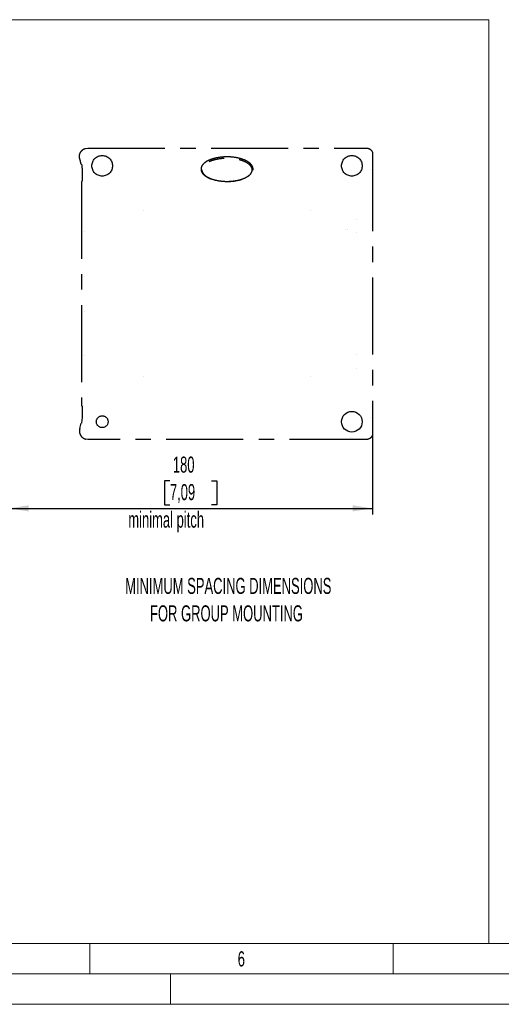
# Model space of a CAD drawing. Header units: millimetres. Extents: x 0 to 1260, y 0 to 891.
# Tile 12 of 56: x 295 to 534, y 0 to 487. Entities that reach past the tile are written whole.
import ezdxf

# ---------------------------------------------------------------- set-up
doc = ezdxf.new("R2010")
doc.units = ezdxf.units.MM
doc.header["$LTSCALE"] = 3
doc.linetypes.add('CENTERX2', pattern=[20.32, 12.7, -2.54, 2.54, -2.54])
doc.layers.add('FORMAT', color=7, linetype='Continuous')
doc.styles.add('SLDTEXTSTYLE0', font='TXT', dxfattribs={"width": 0.605})
doc.styles.add('SLDTEXTSTYLE1', font='TXT', dxfattribs={"width": 0.638186})
doc.dimstyles.new('SLDDIMSTYLE2', dxfattribs={"dimtxt": 7.704956, "dimasz": 9.906, "dimexe": 0, "dimexo": 0.0625, "dimgap": 1.926239, "dimtad": 1, "dimdec": 0, "dimrnd": 1e-09, "dimzin": 12, "dimdsep": 46, "dimtxsty": 'SLDTEXTSTYLE0', "dimsah": 1, "dimcen": 0.09, "dimadec": 0, "dimazin": 3, "dimtfac": 1, "dimtdec": 1, "dimtofl": 0, "dimtmove": 0, "dimatfit": 3, "dimfxl": 1, "dimfrac": 2, "dimtolj": 1, "dimtzin": 12, "dimarcsym": 0})

# ---------------------------------------------------------------- blocks, each defined once
blk = doc.blocks.new('_D_3')
at = {"layer": 'FORMAT'}
for p, q in [((289.89, 282.2), (289.89, 242.14)), ((469.89, 282.2), (469.89, 242.14)), ((369.6, 258.74), (366.95, 258.74)), ((366.95, 258.74), (366.95, 246.91)), ((390.18, 258.74), (392.82, 258.74)), ((392.82, 258.74), (392.82, 246.91)), ((289.89, 245.14), (469.89, 245.14)), ((366.95, 246.91), (369.6, 246.91)), ((392.82, 246.91), (390.18, 246.91))]:
    blk.add_line(p, q, dxfattribs=at)
for points in [[(289.89, 245.14), (299.8, 243.62), (299.8, 246.66)], [(469.89, 245.14), (459.98, 246.66), (459.98, 243.62)]]:
    blk.add_solid(points, dxfattribs=at)
at = {"layer": 'FORMAT', "attachment_point": 1, "style": 'SLDTEXTSTYLE0'}
for s, insert, char_height in [('180', (371.07, 270.73), 7.938), ('7,09', (369.6, 257.14), 7.938), ('minimal pitch', (349.02, 243.54), 7.9375)]:
    blk.add_mtext(s, dxfattribs=dict(at, insert=insert, char_height=char_height))
blk = doc.blocks.new('SW_NOTE_9')
at = {"layer": 'FORMAT', "color": 0, "char_height": 7.9375, "attachment_point": 2, "style": 'SLDTEXTSTYLE0'}
for s, insert in [('MINIMUM SPACING DIMENSIONS', (85.7, 10.23)), ('FOR GROUP MOUNTING', (84.8, -3.35))]:
    blk.add_mtext(s, dxfattribs=dict(at, insert=insert))

msp = doc.modelspace()

# ---------------------------------------------------------------- linework, layer by layer
at = {"color": 7, "linetype": 'Continuous', "lineweight": 25}
for p, q in [((327.930846, 423.079861), (327.931975, 423.080168)), ((327.931975, 423.080168), (329.024841, 423.225587)), ((330.28953, 422.919082), (330.29093, 422.999294)), ((469.063413, 412.510443), (469.063836, 412.511969)), ((356.74535, 392.343309), (356.735545, 392.353114)), ((439.006991, 392.343309), (439.016796, 392.353114)), ((327.189867, 381.861503), (327.189323, 381.861817)), ((327.19169, 381.860451), (327.189867, 381.861503)), ((457.277746, 383.143975), (457.287129, 383.143508)), ((327.189361, 359.877372), (327.188815, 359.87742)), ((327.19169, 359.877169), (327.189361, 359.877372)), ((327.189361, 342.547605), (327.188815, 342.547558)), ((327.19169, 342.547809), (327.189361, 342.547605)), ((327.189323, 320.563161), (327.189867, 320.563475)), ((327.189867, 320.563475), (327.19169, 320.564527)), ((356.74535, 310.081669), (356.735545, 310.071863)), ((439.006991, 310.081669), (439.016796, 310.071863)), ((469.063311, 289.917912), (469.063062, 289.919294)), ((327.930845, 279.345117), (327.931975, 279.34481)), ((459.167876, 280.025967), (459.170747, 280.025348))]:
    msp.add_line(p, q, dxfattribs=at)
at = {"color": 7, "linetype": 'CENTERX2', "lineweight": 25}
for p, q in [((329.024841, 423.225587), (466.891096, 423.225587)), ((469.889269, 420.227415), (469.889269, 282.197563)), ((325.918525, 415.077153), (325.679516, 415.220489)), ((326.15473, 412.42589), (326.15473, 406.98068)), ((325.891229, 406.598322), (325.891229, 295.826656)), ((325.891712, 406.598804), (326.144311, 406.725066)), ((325.891712, 295.826173), (326.15473, 295.694704)), ((326.15473, 295.694704), (326.15473, 289.999088)), ((325.066282, 284.693103), (325.679516, 287.204489)), ((326.15473, 289.999088), (325.928022, 287.353044)), ((329.024841, 279.19939), (327.931975, 279.34481)), ((466.891096, 279.19939), (329.024841, 279.19939))]:
    msp.add_line(p, q, dxfattribs=at)
at = {"color": 7, "linetype": 'Continuous', "lineweight": 18}
for p, q in [((30, 30), (696.36, 30)), ((330, 30), (330, 15)), ((480, 30), (480, 15)), ((15, 15), (1245, 15)), ((369.9, 15), (369.9, 0)), ((0, 0), (1260, 0))]:
    msp.add_line(p, q, dxfattribs=at)
at = {"color": 7, "linetype": 'Continuous', "lineweight": 25, "flags": 128}
msp.add_lwpolyline([(456.241233, 383.143621), (456.238579, 383.143488), (456.231885, 383.143152)], dxfattribs=at)
at = {"color": 7, "linetype": 'CENTERX2', "lineweight": 25}
for centre, radius in [((336.12617, 414.462489), 5.1), ((459.62617, 414.462489), 5.1), ((336.12617, 287.962489), 2.913011)]:
    msp.add_circle(centre, radius, dxfattribs=at)
at = {"color": 7, "linetype": 'Continuous', "lineweight": 25}
msp.add_circle((459.62617, 287.962489), 5.1, dxfattribs=at)
at = {"color": 7, "linetype": 'CENTERX2', "lineweight": 25}
msp.add_ellipse((326.14416, 406.979029), major_axis=(0.000069, 0.254018), ratio=0.0416090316, start_param=3.1624019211, end_param=4.7189015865, dxfattribs=at)
at = {"color": 7, "linetype": 'Continuous', "lineweight": 25}
for centre, major_axis, start_param, end_param in [((461.837045, 388.105436), (0.2, 0.006993), 1.604482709, 1.6405655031), ((461.837045, 381.319542), (0.2, -0.006993), 4.6426198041, 4.6787025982), ((461.837045, 321.105436), (0.2, 0.006993), 1.604482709, 1.6405655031), ((461.837045, 314.319542), (0.2, -0.006993), 4.6426198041, 4.6787025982)]:
    msp.add_ellipse(centre, major_axis=major_axis, ratio=0.0348994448, start_param=start_param, end_param=end_param, dxfattribs=at)
at = {"color": 7, "linetype": 'CENTERX2', "lineweight": 25}
for points, knots in [([(325.066282, 417.731875), (324.96155, 418.194012), (324.750464, 419.125438), (325.042922, 420.530056), (325.758554, 421.774336), (326.770823, 422.667292), (327.587435, 422.957724), (327.930846, 423.079861)], [0, 0, 0, 0, 0.2083340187, 0.4198919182, 0.6173642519, 0.8390894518, 1, 1, 1, 1]), ([(410.755183, 412.799989), (410.703122, 412.387215), (410.599287, 411.563949), (409.711394, 410.250176), (408.294628, 409.115327), (406.465166, 408.203018), (404.130096, 407.410843), (401.18237, 406.836973), (397.604632, 406.648626), (393.966202, 406.905218), (390.748275, 407.632935), (388.107993, 408.718596), (386.350841, 409.922459), (385.275494, 411.313963), (384.902768, 412.630995), (385.123319, 413.885116), (385.864317, 415.155147), (387.137853, 416.263557), (388.783428, 417.171276), (390.908413, 417.986631), (393.624477, 418.621329), (396.968816, 418.930232), (400.407787, 418.842981), (403.770054, 418.30177), (406.398936, 417.45065), (408.255002, 416.475184), (409.476073, 415.548379), (410.406663, 414.405301), (410.739236, 413.420736), (410.753115, 412.880483), (410.755183, 412.799989)], [0, 0, 0, 0, 0.021902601, 0.043684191, 0.0797777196, 0.1111284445, 0.1425518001, 0.197864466, 0.2532559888, 0.3117352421, 0.370086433, 0.4094166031, 0.4489704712, 0.4734515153, 0.4981473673, 0.5193291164, 0.5396510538, 0.5734414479, 0.6022239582, 0.6310735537, 0.6827485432, 0.7345113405, 0.789837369, 0.8451081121, 0.8956998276, 0.9213435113, 0.9468980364, 0.9712012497, 0.9957092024, 1, 1, 1, 1]), ([(466.891096, 423.225587), (467.231157, 423.191324), (467.911146, 423.12281), (468.819492, 422.604137), (469.487261, 421.837633), (469.83697, 420.99896), (469.874183, 420.449972), (469.889269, 420.227415)], [0, 0, 0, 0, 0.2166449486, 0.4332058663, 0.6493373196, 0.8578426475, 1, 1, 1, 1]), ([(325.679516, 415.220489), (325.604146, 415.644017), (325.452866, 416.494111), (325.19545, 417.318305), (325.066282, 417.731875)], [0, 0, 0, 0, 0.49821382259, 1, 1, 1, 1]), ([(325.918525, 415.077153), (325.920679, 415.071995), (325.924299, 415.063328), (325.936643, 415.006884), (325.949683, 414.938894), (325.961173, 414.872376), (325.967168, 414.834543), (325.969151, 414.822029)], [0, 0, 0, 0, 0.3074339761, 0.5166659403, 0.7270511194, 0.9097216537, 1, 1, 1, 1]), ([(325.969151, 414.822029), (326.023016, 414.427115), (326.131225, 413.633764), (326.146872, 412.829705), (326.15473, 412.42589)], [0, 0, 0, 0, 0.4977793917, 1, 1, 1, 1]), ([(385.43017, 412.455709), (385.477319, 412.824422), (385.571327, 413.559596), (386.378254, 414.751909), (387.686141, 415.805947), (389.401018, 416.672255), (391.629812, 417.443091), (394.463377, 418.013517), (397.926185, 418.220371), (401.457518, 418.002479), (404.570606, 417.339069), (407.11726, 416.352692), (408.820442, 415.28082), (409.929688, 414.036392), (410.39474, 412.827443), (410.271189, 411.661102), (409.669612, 410.506119), (408.239206, 409.14755), (405.86991, 407.991784), (402.971741, 407.19033), (399.719639, 406.752587), (396.094057, 406.716849), (392.478635, 407.230258), (389.315141, 408.20853), (387.144809, 409.420469), (385.878527, 410.798501), (385.463114, 411.757299), (385.43644, 412.322785), (385.43017, 412.455709)], [0, 0, 0, 0, 0.0204485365, 0.0407721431, 0.0757284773, 0.1067911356, 0.1379269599, 0.1938176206, 0.2497922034, 0.3091485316, 0.3683888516, 0.4071889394, 0.4461692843, 0.4702669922, 0.4946047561, 0.5152897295, 0.5338881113, 0.5645839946, 0.6171053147, 0.665657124, 0.7143027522, 0.7793676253, 0.8443622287, 0.8943409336, 0.9446565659, 0.9685166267, 0.9925994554, 1, 1, 1, 1]), ([(325.928022, 287.353044), (325.912002, 287.344167), (325.853461, 287.311729), (325.770439, 287.26221), (325.706418, 287.221567), (325.679516, 287.204489)], [0, 0, 0, 0, 0.1792827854, 0.6551252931, 1, 1, 1, 1]), ([(325.066282, 284.693103), (324.96155, 284.230966), (324.750464, 283.29954), (325.042922, 281.894922), (325.758554, 280.650642), (326.770822, 279.757687), (327.587434, 279.467254), (327.930845, 279.345117)], [0, 0, 0, 0, 0.2083340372, 0.4198919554, 0.6173643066, 0.8390894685, 1, 1, 1, 1]), ([(469.889269, 282.197563), (469.854886, 281.857497), (469.786137, 281.177529), (469.26749, 280.268728), (468.500601, 279.60062), (467.661762, 279.251312), (467.113202, 279.214354), (466.891096, 279.19939)], [0, 0, 0, 0, 0.2166625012, 0.4332207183, 0.6496156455, 0.858133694, 1, 1, 1, 1])]:
    msp.add_open_spline(points, degree=3, knots=knots, dxfattribs=at)
at = {"layer": 'FORMAT', "color": 7, "lineweight": 18}
for p, q in [((61.123063, 486.680134), (527.364554, 486.680134)), ((527.364554, 486.680134), (527.364554, 29.862172))]:
    msp.add_line(p, q, dxfattribs=at)

# ---------------------------------------------------------------- block references
at = {"layer": 'FORMAT'}
msp.add_blockref('SW_NOTE_9', (312.796247, 200.555273), dxfattribs=at)

# ---------------------------------------------------------------- texts
at = {"color": 7, "linetype": 'Continuous', "lineweight": 0, "insert": (404.946038, 26.20421), "char_height": 7.500033, "attachment_point": 2, "style": 'SLDTEXTSTYLE1'}
msp.add_mtext('6', dxfattribs=at)

# ---------------------------------------------------------------- dimensions: what is measured, and where the dimension line sits
at = {"layer": 'FORMAT'}
dim = msp.add_linear_dim(base=(469.889269, 233.308655), p1=(289.889269, 282.197563), p2=(469.889269, 282.197563), dimstyle='SLDDIMSTYLE2', dxfattribs=at)
dim.commit()
dim.dimension.update_dxf_attribs({"geometry": '_D_3', "text_midpoint": (379.889269, 233.308655), "dimtype": 160})

doc.saveas('drawing.dxf')
